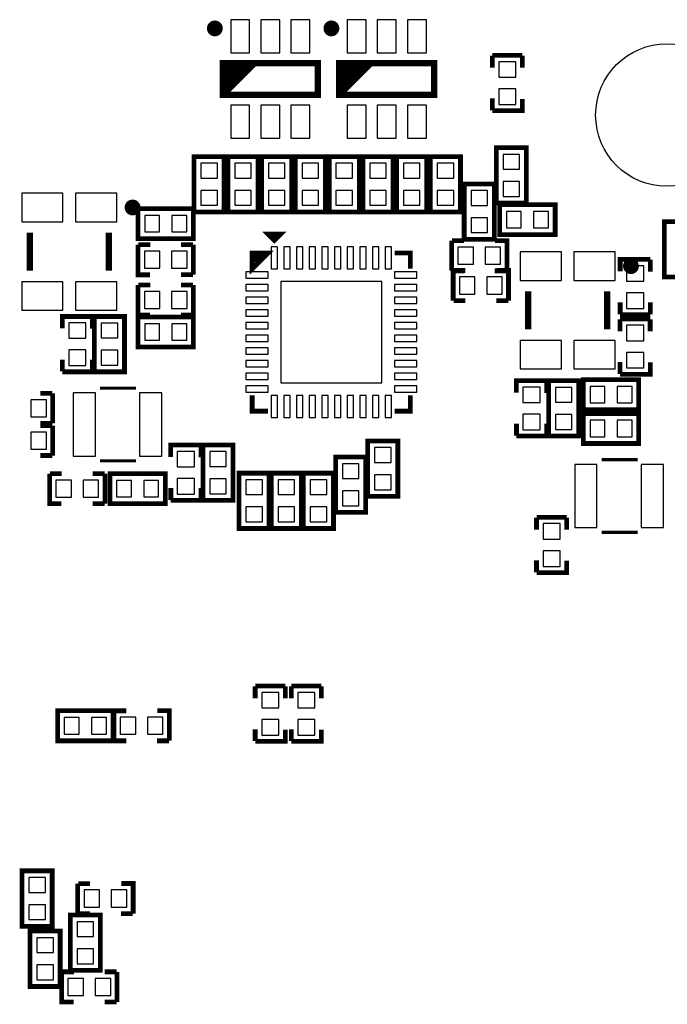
# Model space of a CAD drawing. Extents: x 0 to 360, y -1 to 107.
# Tile 14 of 15: x 312 to 332, y 51 to 83. Entities that reach past the tile are written whole.
import ezdxf

# ---------------------------------------------------------------- set-up
doc = ezdxf.new("R2010")
doc.units = 0
doc.header["$MEASUREMENT"] = 0
doc.layers.add('PG_SILKSCREEN_BOTTOM', color=7, linetype='CONTINUOUS')
doc.layers.add('PIN_BOTTOM', color=1, linetype='CONTINUOUS')

msp = doc.modelspace()

# ---------------------------------------------------------------- linework, layer by layer
at = {"layer": 'PG_SILKSCREEN_BOTTOM', "const_width": 0.250012}
for points in [[(318.131437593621, 82.35040699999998, 1.000026), (317.8814245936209, 82.35040699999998, 0.999974), (318.131437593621, 82.35040699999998)], [(321.8144375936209, 82.35040699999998, 1.000026), (321.564424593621, 82.35040699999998, 0.999974), (321.8144375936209, 82.35040699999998)], [(315.531416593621, 76.68940699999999, 1.000021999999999), (315.2814305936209, 76.68940699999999, 0.9999780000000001), (315.531416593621, 76.68940699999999)], [(331.2794165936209, 74.835207, 1.000021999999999), (331.0294305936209, 74.835207, 0.9999780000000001), (331.2794165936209, 74.835207)]]:
    msp.add_lwpolyline(points, format="xyb", dxfattribs=at)
at = {"layer": 'PG_SILKSCREEN_BOTTOM'}
for points, const_width in [([(326.772821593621, 81.109515), (326.772821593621, 81.484521)], 0.150012), ([(326.774422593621, 81.498415), (327.7244325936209, 81.498415)], 0.150012), ([(327.722832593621, 81.109515), (327.722832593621, 81.484521)], 0.150012), ([(321.2564245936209, 81.250409), (318.256430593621, 81.250409), (318.256430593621, 80.25041100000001), (321.2564245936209, 80.25041100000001), (321.2564245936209, 81.250409)], 0.2), ([(318.256430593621, 81.050409), (318.456430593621, 81.250409)], 0.2), ([(318.256430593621, 80.85041), (318.6564295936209, 81.250409)], 0.2), ([(318.256430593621, 80.65041), (318.8564295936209, 81.250409)], 0.2), ([(318.256430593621, 80.450411), (319.0564285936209, 81.250409)], 0.2), ([(318.256430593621, 80.25041100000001), (319.256428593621, 81.250409)], 0.2), ([(324.939424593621, 81.250409), (321.939430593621, 81.250409), (321.939430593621, 80.25041100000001), (324.939424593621, 80.25041100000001), (324.939424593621, 81.250409)], 0.2), ([(321.939430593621, 81.050409), (322.1394305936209, 81.250409)], 0.2), ([(321.939430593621, 80.85041), (322.339429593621, 81.250409)], 0.2), ([(321.939430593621, 80.65041), (322.5394295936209, 81.250409)], 0.2), ([(321.939430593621, 80.450411), (322.7394285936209, 81.250409)], 0.2), ([(321.939430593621, 80.25041100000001), (322.9394285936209, 81.250409)], 0.2), ([(326.772821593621, 79.75950499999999), (326.772821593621, 80.134511)], 0.150012), ([(326.774422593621, 79.74840499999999), (327.7244325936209, 79.74840499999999), (327.7244325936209, 80.123411)], 0.150012), ([(326.901422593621, 78.502408), (326.901422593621, 76.827405), (327.8514325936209, 76.827405), (327.8514325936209, 78.577415), (326.901422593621, 78.577415), (326.901422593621, 78.502408)], 0.150012), ([(318.3010325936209, 76.623012), (318.3010325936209, 78.298015), (317.351022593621, 78.298015), (317.351022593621, 76.54800499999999), (318.3010325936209, 76.54800499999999), (318.3010325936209, 76.623012)], 0.150012), ([(319.367832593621, 76.623012), (319.367832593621, 78.298015), (318.4178225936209, 78.298015), (318.4178225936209, 76.54800499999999), (319.367832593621, 76.54800499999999), (319.367832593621, 76.623012)], 0.150012), ([(320.434632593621, 76.623012), (320.434632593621, 78.298015), (319.4846225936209, 78.298015), (319.4846225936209, 76.54800499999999), (320.434632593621, 76.54800499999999), (320.434632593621, 76.623012)], 0.150012), ([(321.501432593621, 76.623012), (321.501432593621, 78.298015), (320.5514225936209, 78.298015), (320.5514225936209, 76.54800499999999), (321.501432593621, 76.54800499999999), (321.501432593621, 76.623012)], 0.150012), ([(322.5682325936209, 76.623012), (322.5682325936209, 78.298015), (321.618222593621, 78.298015), (321.618222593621, 76.54800499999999), (322.5682325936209, 76.54800499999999), (322.5682325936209, 76.623012)], 0.150012), ([(323.635032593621, 76.623012), (323.635032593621, 78.298015), (322.6850225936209, 78.298015), (322.6850225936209, 76.54800499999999), (323.635032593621, 76.54800499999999), (323.635032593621, 76.623012)], 0.150012), ([(324.701832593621, 76.623012), (324.701832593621, 78.298015), (323.7518225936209, 78.298015), (323.7518225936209, 76.54800499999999), (324.701832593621, 76.54800499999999), (324.701832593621, 76.623012)], 0.150012), ([(325.768632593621, 76.623012), (325.768632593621, 78.298015), (324.8186225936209, 78.298015), (324.8186225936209, 76.54800499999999), (325.768632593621, 76.54800499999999), (325.768632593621, 76.623012)], 0.150012), ([(325.885422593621, 77.359408), (325.885422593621, 75.684405), (326.835432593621, 75.684405), (326.835432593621, 77.434415), (325.885422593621, 77.434415), (325.885422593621, 77.359408)], 0.150012), ([(315.6544295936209, 75.70340499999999), (317.3294325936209, 75.70340499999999), (317.3294325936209, 76.653415), (315.5794225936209, 76.653415), (315.5794225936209, 75.70340499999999), (315.6544295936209, 75.70340499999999)], 0.150012), ([(328.684425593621, 76.780415), (327.0094225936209, 76.780415), (327.0094225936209, 75.830405), (328.7594325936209, 75.830405), (328.7594325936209, 76.780415), (328.684425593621, 76.780415)], 0.150012), ([(333.1600325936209, 74.565612), (333.1600325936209, 76.240615), (332.2100225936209, 76.240615), (332.2100225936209, 74.49060499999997), (333.1600325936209, 74.49060499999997), (333.1600325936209, 74.565612)], 0.150012), ([(312.156417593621, 74.68941099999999), (312.156417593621, 75.889409)], 0.2), ([(314.6564375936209, 74.68941099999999), (314.6564375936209, 75.889409)], 0.2), ([(319.7869075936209, 75.84948), (320.0868815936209, 75.84948), (319.886729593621, 75.649328), (319.6868315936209, 75.84948), (319.886729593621, 75.84948), (319.886729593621, 75.749404)], 0.150114), ([(325.4854225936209, 74.687405), (325.4854225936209, 75.637415)], 0.150012), ([(325.874322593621, 75.63581500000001), (325.4993165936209, 75.63581500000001)], 0.150012), ([(327.235432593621, 74.687405), (327.235432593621, 75.637415), (326.860426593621, 75.637415)], 0.150012), ([(315.5794225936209, 75.51041500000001), (315.5794225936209, 74.56040499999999), (315.954428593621, 74.56040499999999)], 0.150012), ([(315.5905225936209, 75.512016), (315.965528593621, 75.512016)], 0.150012), ([(316.940532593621, 75.512016), (317.315538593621, 75.512016)], 0.150012), ([(317.3294325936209, 75.51041500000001), (317.3294325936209, 74.56040499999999)], 0.150012), ([(319.186705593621, 74.749406), (319.186705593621, 75.249532), (319.6868315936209, 75.249532), (319.186705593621, 74.749406), (319.186705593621, 75.04938), (319.286781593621, 75.149456), (319.486933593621, 75.149456), (319.286781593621, 74.949304)], 0.150114), ([(324.186949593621, 74.749406), (324.186949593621, 75.249532), (323.6868235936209, 75.249532)], 0.150114), ([(331.7630325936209, 75.04681500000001), (330.8130225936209, 75.04681500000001), (330.8130225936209, 74.671809)], 0.150012), ([(331.7646335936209, 75.035715), (331.7646335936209, 74.660709)], 0.150012), ([(325.874322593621, 74.68580399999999), (325.4993165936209, 74.68580399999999)], 0.150012), ([(325.536222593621, 73.747605), (325.536222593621, 74.697615)], 0.150012), ([(325.9251225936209, 74.696015), (325.5501165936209, 74.696015)], 0.150012), ([(327.224332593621, 74.68580399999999), (326.849326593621, 74.68580399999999)], 0.150012), ([(327.286232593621, 73.747605), (327.286232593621, 74.697615), (326.9112265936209, 74.697615)], 0.150012), ([(316.940532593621, 74.562005), (317.315538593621, 74.562005)], 0.150012), ([(315.5794225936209, 74.240415), (315.5794225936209, 73.29040499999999), (315.954428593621, 73.29040499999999)], 0.150012), ([(315.5905225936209, 74.242016), (315.965528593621, 74.242016)], 0.150012), ([(316.940532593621, 74.242016), (317.315538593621, 74.242016)], 0.150012), ([(317.3294325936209, 74.240415), (317.3294325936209, 73.29040499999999)], 0.150012), ([(327.9044175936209, 72.835211), (327.9044175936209, 74.035209)], 0.2), ([(330.404437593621, 72.835211), (330.404437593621, 74.035209)], 0.2), ([(325.9251225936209, 73.746004), (325.5501165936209, 73.746004)], 0.150012), ([(327.2751325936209, 73.746004), (326.9001265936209, 73.746004)], 0.150012), ([(330.8146225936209, 73.685705), (330.8146225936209, 73.310699)], 0.150012), ([(331.7646335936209, 73.685705), (331.7646335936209, 73.310699)], 0.150012), ([(314.135432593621, 73.243415), (313.1854225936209, 73.243415), (313.1854225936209, 72.868409)], 0.150012), ([(314.1370335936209, 73.232315), (314.1370335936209, 72.857309)], 0.150012), ([(315.1514325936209, 71.568412), (315.1514325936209, 73.243415), (314.2014225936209, 73.243415), (314.2014225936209, 71.493405), (315.1514325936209, 71.493405), (315.1514325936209, 71.568412)], 0.150012), ([(315.6544295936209, 72.27440499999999), (317.3294325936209, 72.27440499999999), (317.3294325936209, 73.224415), (315.5794225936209, 73.224415), (315.5794225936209, 72.27440499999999), (315.6544295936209, 72.27440499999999)], 0.150012), ([(316.940532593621, 73.29200499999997), (317.315538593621, 73.29200499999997)], 0.150012), ([(330.811421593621, 72.778315), (330.811421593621, 73.15332099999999)], 0.150012), ([(331.7630325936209, 73.29680499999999), (330.8130225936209, 73.29680499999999)], 0.150012), ([(330.8130225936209, 73.16721499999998), (331.7630325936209, 73.16721499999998)], 0.150012), ([(331.7614325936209, 72.778315), (331.7614325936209, 73.15332099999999)], 0.150012), ([(313.1870225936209, 71.88230499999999), (313.1870225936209, 71.507299)], 0.150012), ([(314.1370335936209, 71.88230499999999), (314.1370335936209, 71.507299)], 0.150012), ([(330.811421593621, 71.428305), (330.811421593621, 71.803311)], 0.150012), ([(330.8130225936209, 71.417205), (331.7630325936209, 71.417205), (331.7630325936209, 71.792211)], 0.150012), ([(314.135432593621, 71.493405), (313.1854225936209, 71.493405)], 0.150012), ([(328.486432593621, 71.211415), (327.5364225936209, 71.211415), (327.5364225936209, 70.836409)], 0.150012), ([(328.5524225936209, 71.136408), (328.5524225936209, 69.461405), (329.5024325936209, 69.461405), (329.5024325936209, 71.211415), (328.5524225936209, 71.211415), (328.5524225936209, 71.136408)], 0.150012), ([(329.7260295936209, 70.29320499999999), (331.4010325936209, 70.29320499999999), (331.4010325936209, 71.243215), (329.651022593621, 71.243215), (329.651022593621, 70.29320499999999), (329.7260295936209, 70.29320499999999)], 0.150012), ([(315.5149325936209, 70.97841999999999), (314.374116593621, 70.97841999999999)], 0.100101), ([(328.4880335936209, 71.200315), (328.4880335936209, 70.82530899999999)], 0.150012), ([(312.4955325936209, 70.813016), (312.870538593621, 70.813016)], 0.150012), ([(312.8844325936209, 70.811415), (312.8844325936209, 69.86140499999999)], 0.150012), ([(319.186705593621, 70.749414), (319.186705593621, 70.249288), (319.6868315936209, 70.249288)], 0.150114), ([(323.6868235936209, 70.249288), (324.186949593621, 70.249288), (324.186949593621, 70.749414)], 0.150114), ([(329.7260295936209, 69.22640499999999), (331.4010325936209, 69.22640499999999), (331.4010325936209, 70.176415), (329.651022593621, 70.176415), (329.651022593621, 69.22640499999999), (329.7260295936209, 69.22640499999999)], 0.150012), ([(312.4955325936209, 69.86300499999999), (312.870538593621, 69.86300499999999)], 0.150012), ([(312.4955325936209, 69.797016), (312.870538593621, 69.797016)], 0.150012), ([(312.8844325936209, 69.795415), (312.8844325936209, 68.84540499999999)], 0.150012), ([(327.5380225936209, 69.85030499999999), (327.5380225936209, 69.47529899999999)], 0.150012), ([(328.4880335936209, 69.85030499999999), (328.4880335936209, 69.47529899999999)], 0.150012), ([(328.486432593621, 69.461405), (327.5364225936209, 69.461405)], 0.150012), ([(317.564432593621, 69.179415), (316.6144225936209, 69.179415), (316.6144225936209, 68.80440899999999)], 0.150012), ([(317.566033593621, 69.168315), (317.566033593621, 68.793309)], 0.150012), ([(317.630422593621, 69.10440799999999), (317.630422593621, 67.42940499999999), (318.5804325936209, 67.42940499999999), (318.5804325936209, 69.179415), (317.630422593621, 69.179415), (317.630422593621, 69.10440799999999)], 0.150012), ([(322.8374225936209, 69.231408), (322.8374225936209, 67.556405), (323.787432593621, 67.556405), (323.787432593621, 69.306415), (322.8374225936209, 69.306415), (322.8374225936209, 69.231408)], 0.150012), ([(312.4955325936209, 68.847005), (312.870538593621, 68.847005)], 0.150012), ([(321.8214225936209, 68.72340799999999), (321.8214225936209, 67.04840499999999), (322.7714325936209, 67.04840499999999), (322.7714325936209, 68.798415), (321.8214225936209, 68.798415), (321.8214225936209, 68.72340799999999)], 0.150012), ([(315.5149325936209, 68.6784), (314.374116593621, 68.6784)], 0.100101), ([(331.3645325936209, 68.71781999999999), (330.2237165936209, 68.71781999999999)], 0.100101), ([(312.7854225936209, 68.271415), (312.7854225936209, 67.32140499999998), (313.160428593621, 67.32140499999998)], 0.150012), ([(312.7965225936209, 68.273016), (313.1715285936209, 68.273016)], 0.150012), ([(314.1465325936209, 68.273016), (314.5215385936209, 68.273016)], 0.150012), ([(314.535432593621, 68.271415), (314.535432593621, 67.32140499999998)], 0.150012), ([(316.365425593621, 68.271415), (314.6904225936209, 68.271415), (314.6904225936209, 67.32140499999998), (316.4404325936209, 67.32140499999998), (316.4404325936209, 68.271415), (316.365425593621, 68.271415)], 0.150012), ([(318.7734225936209, 68.215408), (318.7734225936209, 66.54040499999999), (319.7234325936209, 66.54040499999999), (319.7234325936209, 68.290415), (318.7734225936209, 68.290415), (318.7734225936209, 68.215408)], 0.150012), ([(319.7894225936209, 68.215408), (319.7894225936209, 66.54040499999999), (320.739432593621, 66.54040499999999), (320.739432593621, 68.290415), (319.7894225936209, 68.290415), (319.7894225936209, 68.215408)], 0.150012), ([(320.8054225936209, 68.215408), (320.8054225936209, 66.54040499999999), (321.7554325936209, 66.54040499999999), (321.7554325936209, 68.290415), (320.8054225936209, 68.290415), (320.8054225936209, 68.215408)], 0.150012), ([(316.6160225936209, 67.818305), (316.6160225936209, 67.443299)], 0.150012), ([(317.566033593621, 67.818305), (317.566033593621, 67.443299)], 0.150012), ([(314.1465325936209, 67.323005), (314.5215385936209, 67.323005)], 0.150012), ([(317.564432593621, 67.42940499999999), (316.6144225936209, 67.42940499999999)], 0.150012), ([(328.169821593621, 66.50451499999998), (328.169821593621, 66.879521)], 0.150012), ([(328.1714225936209, 66.893415), (329.121432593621, 66.893415)], 0.150012), ([(329.1198325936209, 66.50451499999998), (329.1198325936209, 66.879521)], 0.150012), ([(331.3645325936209, 66.4178), (330.2237165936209, 66.4178)], 0.100101), ([(328.169821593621, 65.154505), (328.169821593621, 65.529511)], 0.150012), ([(328.1714225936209, 65.143405), (329.121432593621, 65.143405), (329.121432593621, 65.518411)], 0.150012), ([(319.281422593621, 61.559415), (320.231432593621, 61.559415)], 0.150012), ([(320.4244225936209, 61.559415), (321.374432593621, 61.559415)], 0.150012), ([(319.2798215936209, 61.170515), (319.2798215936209, 61.545521)], 0.150012), ([(320.2298325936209, 61.170515), (320.2298325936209, 61.545521)], 0.150012), ([(320.4228215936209, 61.170515), (320.4228215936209, 61.545521)], 0.150012), ([(321.372832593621, 61.170515), (321.372832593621, 61.545521)], 0.150012), ([(313.1144295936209, 59.828405), (314.789432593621, 59.828405), (314.789432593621, 60.778415), (313.039422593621, 60.778415), (313.039422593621, 59.828405), (313.1144295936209, 59.828405)], 0.150012), ([(314.8174225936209, 59.828405), (314.8174225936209, 60.778415)], 0.150012), ([(315.2063225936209, 60.776815), (314.831316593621, 60.776815)], 0.150012), ([(316.5674325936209, 59.828405), (316.5674325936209, 60.778415), (316.1924265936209, 60.778415)], 0.150012), ([(319.2798215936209, 59.82050499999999), (319.2798215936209, 60.195511)], 0.150012), ([(319.281422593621, 59.80940499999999), (320.231432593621, 59.80940499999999), (320.231432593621, 60.184411)], 0.150012), ([(320.4228215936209, 59.82050499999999), (320.4228215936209, 60.195511)], 0.150012), ([(320.4244225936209, 59.80940499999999), (321.374432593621, 59.80940499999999), (321.374432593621, 60.184411)], 0.150012), ([(315.2063225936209, 59.82680399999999), (314.831316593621, 59.82680399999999)], 0.150012), ([(316.5563325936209, 59.82680399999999), (316.1813265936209, 59.82680399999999)], 0.150012), ([(311.9154225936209, 55.642408), (311.9154225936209, 53.96740499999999), (312.865432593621, 53.96740499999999), (312.865432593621, 55.717415), (311.9154225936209, 55.717415), (311.9154225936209, 55.642408)], 0.150012), ([(313.6744225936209, 54.36740499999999), (313.6744225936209, 55.317415)], 0.150012), ([(314.0633225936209, 55.315815), (313.6883165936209, 55.315815)], 0.150012), ([(315.424432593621, 54.36740499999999), (315.424432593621, 55.317415), (315.0494265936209, 55.317415)], 0.150012), ([(313.4394225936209, 54.24540799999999), (313.4394225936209, 52.570405), (314.3894325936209, 52.570405), (314.3894325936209, 54.320415), (313.4394225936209, 54.320415), (313.4394225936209, 54.24540799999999)], 0.150012), ([(314.0633225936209, 54.36580399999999), (313.6883165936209, 54.36580399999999)], 0.150012), ([(315.413332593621, 54.36580399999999), (315.0383265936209, 54.36580399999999)], 0.150012), ([(312.1694225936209, 53.737408), (312.1694225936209, 52.06240499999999), (313.119432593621, 52.06240499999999), (313.119432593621, 53.81241499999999), (312.1694225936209, 53.81241499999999), (312.1694225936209, 53.737408)], 0.150012), ([(313.1664225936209, 52.52341499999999), (313.1664225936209, 51.573405), (313.5414285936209, 51.573405)], 0.150012), ([(313.1775225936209, 52.525016), (313.5525285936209, 52.525016)], 0.150012), ([(314.5275325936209, 52.525016), (314.9025385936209, 52.525016)], 0.150012), ([(314.9164325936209, 52.52341499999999), (314.9164325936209, 51.573405)], 0.150012), ([(314.5275325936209, 51.575005), (314.9025385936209, 51.575005)], 0.150012)]:
    msp.add_lwpolyline(points, dxfattribs=dict(at, const_width=const_width))
at = {"layer": 'PIN_BOTTOM'}
for points in [[(319.1064165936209, 82.625425), (318.5064175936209, 82.625425), (318.5064175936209, 81.575415), (319.1064165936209, 81.575415)], [(320.0564265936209, 82.625425), (319.456428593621, 82.625425), (319.456428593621, 81.575415), (320.0564265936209, 81.575415)], [(321.0064375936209, 82.625425), (320.4064385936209, 82.625425), (320.4064385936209, 81.575415), (321.0064375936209, 81.575415)], [(322.7894165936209, 82.625425), (322.1894175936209, 82.625425), (322.1894175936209, 81.575415), (322.7894165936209, 81.575415)], [(323.7394265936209, 82.625425), (323.139428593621, 82.625425), (323.139428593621, 81.575415), (323.7394265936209, 81.575415)], [(324.6894375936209, 82.625425), (324.089438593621, 82.625425), (324.089438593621, 81.575415), (324.6894375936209, 81.575415)], [(326.9794255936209, 81.298402), (326.9794255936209, 80.80841099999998), (327.519429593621, 80.80841099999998), (327.519429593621, 81.298402)], [(326.9794255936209, 80.438409), (326.9794255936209, 79.94841799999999), (327.519429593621, 79.94841799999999), (327.519429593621, 80.438409)], [(319.1064165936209, 79.925405), (318.5064175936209, 79.925405), (318.5064175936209, 78.87539499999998), (319.1064165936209, 78.87539499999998)], [(320.0564265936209, 79.925405), (319.456428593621, 79.925405), (319.456428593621, 78.87539499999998), (320.0564265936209, 78.87539499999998)], [(321.0064375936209, 79.925405), (320.4064385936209, 79.925405), (320.4064385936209, 78.87539499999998), (321.0064375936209, 78.87539499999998)], [(322.7894165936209, 79.925405), (322.1894175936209, 79.925405), (322.1894175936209, 78.87539499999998), (322.7894165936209, 78.87539499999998)], [(323.7394265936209, 79.925405), (323.139428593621, 79.925405), (323.139428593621, 78.87539499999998), (323.7394265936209, 78.87539499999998)], [(324.6894375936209, 79.925405), (324.089438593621, 79.925405), (324.089438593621, 78.87539499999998), (324.6894375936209, 78.87539499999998)], [(327.6364215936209, 77.89740599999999), (327.6364215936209, 78.367407), (327.116433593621, 78.367407), (327.116433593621, 77.89740599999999)], [(317.566033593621, 78.08800699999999), (317.566033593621, 77.618006), (318.086021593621, 77.618006), (318.086021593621, 78.08800699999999)], [(318.632833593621, 78.08800699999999), (318.632833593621, 77.618006), (319.152821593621, 77.618006), (319.152821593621, 78.08800699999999)], [(319.6996335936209, 78.08800699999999), (319.6996335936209, 77.618006), (320.2196215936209, 77.618006), (320.2196215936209, 78.08800699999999)], [(320.7664335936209, 78.08800699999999), (320.7664335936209, 77.618006), (321.2864215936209, 77.618006), (321.2864215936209, 78.08800699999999)], [(321.833233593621, 78.08800699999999), (321.833233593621, 77.618006), (322.3532215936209, 77.618006), (322.3532215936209, 78.08800699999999)], [(322.900033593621, 78.08800699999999), (322.900033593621, 77.618006), (323.420021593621, 77.618006), (323.420021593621, 78.08800699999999)], [(323.9668335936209, 78.08800699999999), (323.9668335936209, 77.618006), (324.4868215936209, 77.618006), (324.4868215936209, 78.08800699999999)], [(325.0336335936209, 78.08800699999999), (325.0336335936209, 77.618006), (325.553621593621, 77.618006), (325.553621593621, 78.08800699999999)], [(327.6364215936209, 77.037413), (327.6364215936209, 77.50741399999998), (327.116433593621, 77.50741399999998), (327.116433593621, 77.037413)], [(317.566033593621, 77.228014), (317.566033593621, 76.758013), (318.086021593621, 76.758013), (318.086021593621, 77.228014)], [(318.632833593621, 77.228014), (318.632833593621, 76.758013), (319.152821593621, 76.758013), (319.152821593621, 77.228014)], [(319.6996335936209, 77.228014), (319.6996335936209, 76.758013), (320.2196215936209, 76.758013), (320.2196215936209, 77.228014)], [(320.7664335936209, 77.228014), (320.7664335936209, 76.758013), (321.2864215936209, 76.758013), (321.2864215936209, 77.228014)], [(321.833233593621, 77.228014), (321.833233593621, 76.758013), (322.3532215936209, 76.758013), (322.3532215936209, 77.228014)], [(322.900033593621, 77.228014), (322.900033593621, 76.758013), (323.420021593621, 76.758013), (323.420021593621, 77.228014)], [(323.9668335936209, 77.228014), (323.9668335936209, 76.758013), (324.4868215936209, 76.758013), (324.4868215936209, 77.228014)], [(325.0336335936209, 77.228014), (325.0336335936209, 76.758013), (325.553621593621, 76.758013), (325.553621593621, 77.228014)], [(326.6204215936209, 76.75440599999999), (326.6204215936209, 77.22440699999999), (326.100433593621, 77.22440699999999), (326.100433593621, 76.75440599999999)], [(313.206427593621, 76.239395), (313.206427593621, 77.139394), (311.9064305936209, 77.139394), (311.9064305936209, 76.239395)], [(314.9064495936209, 76.239395), (314.9064495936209, 77.139394), (313.6064525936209, 77.139394), (313.6064525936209, 76.239395)], [(316.2594315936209, 76.43840399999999), (315.789430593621, 76.43840399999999), (315.789430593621, 75.91841600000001), (316.2594315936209, 75.91841600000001)], [(317.1194245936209, 76.43840399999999), (316.6494235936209, 76.43840399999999), (316.6494235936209, 75.91841600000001), (317.1194245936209, 75.91841600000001)], [(326.6204215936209, 75.894413), (326.6204215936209, 76.364414), (326.100433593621, 76.364414), (326.100433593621, 75.894413)], [(327.2194305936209, 76.045416), (327.689431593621, 76.045416), (327.689431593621, 76.56540399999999), (327.2194305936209, 76.56540399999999)], [(328.0794235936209, 76.045416), (328.5494245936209, 76.045416), (328.5494245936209, 76.56540399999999), (328.0794235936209, 76.56540399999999)], [(319.9866785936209, 75.44942999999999), (319.786780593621, 75.44942999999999), (319.786780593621, 74.749406), (319.9866785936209, 74.749406)], [(320.386728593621, 75.44942999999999), (320.1868305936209, 75.44942999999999), (320.1868305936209, 74.749406), (320.386728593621, 74.749406)], [(320.786778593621, 75.44942999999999), (320.5868805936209, 75.44942999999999), (320.5868805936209, 74.749406), (320.786778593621, 74.749406)], [(321.1868285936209, 75.44942999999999), (320.986930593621, 75.44942999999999), (320.986930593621, 74.749406), (321.1868285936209, 74.749406)], [(321.5868785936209, 75.44942999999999), (321.3869805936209, 75.44942999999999), (321.3869805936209, 74.749406), (321.5868785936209, 74.749406)], [(321.9866745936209, 75.44942999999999), (321.786776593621, 75.44942999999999), (321.786776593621, 74.749406), (321.9866745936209, 74.749406)], [(322.3867245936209, 75.44942999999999), (322.1868265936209, 75.44942999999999), (322.1868265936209, 74.749406), (322.3867245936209, 74.749406)], [(322.7867745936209, 75.44942999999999), (322.586876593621, 75.44942999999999), (322.586876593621, 74.749406), (322.7867745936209, 74.749406)], [(323.186824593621, 75.44942999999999), (322.9869265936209, 75.44942999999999), (322.9869265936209, 74.749406), (323.186824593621, 74.749406)], [(323.5868745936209, 75.44942999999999), (323.3869765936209, 75.44942999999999), (323.3869765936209, 74.749406), (323.5868745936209, 74.749406)], [(325.6854355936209, 74.89240799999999), (326.175426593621, 74.89240799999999), (326.175426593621, 75.432412), (325.6854355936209, 75.432412)], [(326.5454285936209, 74.89240799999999), (327.0354195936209, 74.89240799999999), (327.0354195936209, 75.432412), (326.5454285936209, 75.432412)], [(316.269426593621, 75.305412), (315.7794355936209, 75.305412), (315.7794355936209, 74.765408), (316.269426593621, 74.765408)], [(317.1294195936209, 75.305412), (316.639428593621, 75.305412), (316.639428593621, 74.765408), (317.1294195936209, 74.765408)], [(328.954427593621, 74.385195), (328.954427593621, 75.28519399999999), (327.6544305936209, 75.28519399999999), (327.6544305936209, 74.385195)], [(330.654449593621, 74.385195), (330.654449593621, 75.28519399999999), (329.3544525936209, 75.28519399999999), (329.3544525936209, 74.385195)], [(331.558029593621, 74.35679799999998), (331.558029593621, 74.84678999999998), (331.0180255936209, 74.84678999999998), (331.0180255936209, 74.35679799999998)], [(319.6868315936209, 74.449559), (319.6868315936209, 74.649457), (318.9868075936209, 74.649457), (318.9868075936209, 74.449559)], [(324.3868475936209, 74.449559), (324.3868475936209, 74.649457), (323.6868235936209, 74.649457), (323.6868235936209, 74.449559)], [(325.7362355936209, 73.95260799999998), (326.2262265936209, 73.95260799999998), (326.2262265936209, 74.492612), (325.7362355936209, 74.492612)], [(326.5962285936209, 73.95260799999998), (327.086219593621, 73.95260799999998), (327.086219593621, 74.492612), (326.5962285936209, 74.492612)], [(313.206427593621, 73.439401), (313.206427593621, 74.339399), (311.9064305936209, 74.339399), (311.9064305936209, 73.439401)], [(314.9064495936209, 73.439401), (314.9064495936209, 74.339399), (313.6064525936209, 74.339399), (313.6064525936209, 73.439401)], [(319.6868315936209, 74.049509), (319.6868315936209, 74.24940699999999), (318.9868075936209, 74.24940699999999), (318.9868075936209, 74.049509)], [(323.2867735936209, 74.349356), (320.0868815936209, 74.349356), (320.0868815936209, 71.149464), (323.2867735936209, 71.149464)], [(324.3868475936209, 74.049509), (324.3868475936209, 74.24940699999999), (323.6868235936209, 74.24940699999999), (323.6868235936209, 74.049509)], [(316.269426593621, 74.035412), (315.7794355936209, 74.035412), (315.7794355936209, 73.49540799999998), (316.269426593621, 73.49540799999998)], [(317.1294195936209, 74.035412), (316.639428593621, 74.035412), (316.639428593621, 73.49540799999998), (317.1294195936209, 73.49540799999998)], [(319.6868315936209, 73.649459), (319.6868315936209, 73.84935699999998), (318.9868075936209, 73.84935699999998), (318.9868075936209, 73.649459)], [(324.3868475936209, 73.649459), (324.3868475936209, 73.84935699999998), (323.6868235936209, 73.84935699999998), (323.6868235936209, 73.649459)], [(331.558029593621, 73.496805), (331.558029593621, 73.986796), (331.0180255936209, 73.986796), (331.0180255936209, 73.496805)], [(319.6868315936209, 73.249409), (319.6868315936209, 73.44930699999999), (318.9868075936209, 73.44930699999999), (318.9868075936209, 73.249409)], [(324.3868475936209, 73.249409), (324.3868475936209, 73.44930699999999), (323.6868235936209, 73.44930699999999), (323.6868235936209, 73.249409)], [(313.9304295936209, 72.553398), (313.9304295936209, 73.04339), (313.3904255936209, 73.04339), (313.3904255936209, 72.553398)], [(314.4164335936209, 73.033407), (314.4164335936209, 72.563406), (314.936421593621, 72.563406), (314.936421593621, 73.033407)], [(316.2594315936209, 73.00940399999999), (315.789430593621, 73.00940399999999), (315.789430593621, 72.489416), (316.2594315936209, 72.489416)], [(317.1194245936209, 73.00940399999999), (316.6494235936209, 73.00940399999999), (316.6494235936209, 72.489416), (317.1194245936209, 72.489416)], [(319.6868315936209, 72.84935899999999), (319.6868315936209, 73.049257), (318.9868075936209, 73.049257), (318.9868075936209, 72.84935899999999)], [(324.3868475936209, 72.84935899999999), (324.3868475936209, 73.049257), (323.6868235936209, 73.049257), (323.6868235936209, 72.84935899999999)], [(331.0180255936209, 72.967202), (331.0180255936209, 72.477211), (331.558029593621, 72.477211), (331.558029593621, 72.967202)], [(319.6868315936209, 72.449563), (319.6868315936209, 72.649461), (318.9868075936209, 72.649461), (318.9868075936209, 72.449563)], [(324.3868475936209, 72.449563), (324.3868475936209, 72.649461), (323.6868235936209, 72.649461), (323.6868235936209, 72.449563)], [(319.6868315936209, 72.049513), (319.6868315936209, 72.249411), (318.9868075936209, 72.249411), (318.9868075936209, 72.049513)], [(324.3868475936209, 72.049513), (324.3868475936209, 72.249411), (323.6868235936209, 72.249411), (323.6868235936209, 72.049513)], [(328.954427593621, 71.585201), (328.954427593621, 72.485199), (327.6544305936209, 72.485199), (327.6544305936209, 71.585201)], [(330.654449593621, 71.585201), (330.654449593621, 72.485199), (329.3544525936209, 72.485199), (329.3544525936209, 71.585201)], [(313.9304295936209, 71.693405), (313.9304295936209, 72.183396), (313.3904255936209, 72.183396), (313.3904255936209, 71.693405)], [(314.4164335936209, 72.17341400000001), (314.4164335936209, 71.703413), (314.936421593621, 71.703413), (314.936421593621, 72.17341400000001)], [(331.0180255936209, 72.107209), (331.0180255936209, 71.617218), (331.558029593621, 71.617218), (331.558029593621, 72.107209)], [(319.6868315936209, 71.649463), (319.6868315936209, 71.849361), (318.9868075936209, 71.849361), (318.9868075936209, 71.649463)], [(324.3868475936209, 71.649463), (324.3868475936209, 71.849361), (323.6868235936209, 71.849361), (323.6868235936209, 71.649463)], [(319.6868315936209, 71.249413), (319.6868315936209, 71.449311), (318.9868075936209, 71.449311), (318.9868075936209, 71.249413)], [(324.3868475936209, 71.249413), (324.3868475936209, 71.449311), (323.6868235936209, 71.449311), (323.6868235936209, 71.249413)], [(319.6868315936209, 70.849363), (319.6868315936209, 71.049261), (318.9868075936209, 71.049261), (318.9868075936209, 70.849363)], [(324.3868475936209, 70.849363), (324.3868475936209, 71.049261), (323.6868235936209, 71.049261), (323.6868235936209, 70.849363)], [(328.2814295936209, 70.521398), (328.2814295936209, 71.01139), (327.7414255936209, 71.01139), (327.7414255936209, 70.521398)], [(329.2874215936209, 70.53140599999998), (329.2874215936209, 71.001407), (328.7674335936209, 71.001407), (328.7674335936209, 70.53140599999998)], [(330.3310315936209, 71.02820399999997), (329.861030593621, 71.02820399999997), (329.861030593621, 70.508216), (330.3310315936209, 70.508216)], [(331.1910245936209, 71.02820399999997), (330.721023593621, 71.02820399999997), (330.721023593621, 70.508216), (331.1910245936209, 70.508216)], [(314.230428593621, 68.828412), (314.230428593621, 70.828408), (313.530430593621, 70.828408), (313.530430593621, 68.828412)], [(316.3304505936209, 68.828412), (316.3304505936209, 70.828408), (315.6304515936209, 70.828408), (315.6304515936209, 68.828412)], [(319.9866785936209, 70.749414), (319.786780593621, 70.749414), (319.786780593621, 70.04939), (319.9866785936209, 70.04939)], [(320.386728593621, 70.749414), (320.1868305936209, 70.749414), (320.1868305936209, 70.04939), (320.386728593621, 70.04939)], [(320.786778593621, 70.749414), (320.5868805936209, 70.749414), (320.5868805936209, 70.04939), (320.786778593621, 70.04939)], [(321.1868285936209, 70.749414), (320.986930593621, 70.749414), (320.986930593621, 70.04939), (321.1868285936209, 70.04939)], [(321.5868785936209, 70.749414), (321.3869805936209, 70.749414), (321.3869805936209, 70.04939), (321.5868785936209, 70.04939)], [(321.9866745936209, 70.749414), (321.786776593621, 70.749414), (321.786776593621, 70.04939), (321.9866745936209, 70.04939)], [(322.3867245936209, 70.749414), (322.1868265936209, 70.749414), (322.1868265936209, 70.04939), (322.3867245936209, 70.04939)], [(322.7867745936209, 70.749414), (322.586876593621, 70.749414), (322.586876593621, 70.04939), (322.7867745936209, 70.04939)], [(323.186824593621, 70.749414), (322.9869265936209, 70.749414), (322.9869265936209, 70.04939), (323.186824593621, 70.04939)], [(323.5868745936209, 70.749414), (323.3869765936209, 70.749414), (323.3869765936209, 70.04939), (323.5868745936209, 70.04939)], [(312.6844195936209, 70.606412), (312.1944285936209, 70.606412), (312.1944285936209, 70.066408), (312.6844195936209, 70.066408)], [(328.2814295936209, 69.66140499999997), (328.2814295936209, 70.15139599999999), (327.7414255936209, 70.15139599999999), (327.7414255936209, 69.66140499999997)], [(329.2874215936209, 69.671413), (329.2874215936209, 70.14141399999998), (328.7674335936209, 70.14141399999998), (328.7674335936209, 69.671413)], [(330.3310315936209, 69.96140399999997), (329.861030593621, 69.96140399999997), (329.861030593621, 69.441416), (330.3310315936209, 69.441416)], [(331.1910245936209, 69.96140399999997), (330.721023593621, 69.96140399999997), (330.721023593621, 69.441416), (331.1910245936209, 69.441416)], [(312.6844195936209, 69.590412), (312.1944285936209, 69.590412), (312.1944285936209, 69.05040799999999), (312.6844195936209, 69.05040799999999)], [(317.3594295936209, 68.489398), (317.3594295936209, 68.97939), (316.819425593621, 68.97939), (316.819425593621, 68.489398)], [(318.3654215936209, 68.499406), (318.3654215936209, 68.96940699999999), (317.8454335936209, 68.96940699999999), (317.8454335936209, 68.499406)], [(323.5724215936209, 68.62640599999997), (323.5724215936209, 69.096407), (323.0524335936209, 69.096407), (323.0524335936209, 68.62640599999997)], [(322.556421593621, 68.118406), (322.556421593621, 68.58840699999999), (322.0364335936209, 68.58840699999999), (322.0364335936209, 68.118406)], [(330.0800285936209, 66.567812), (330.0800285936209, 68.567808), (329.380030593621, 68.567808), (329.380030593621, 66.567812)], [(332.1800505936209, 66.567812), (332.1800505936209, 68.567808), (331.4800515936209, 68.567808), (331.4800515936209, 66.567812)], [(323.5724215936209, 67.766413), (323.5724215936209, 68.236414), (323.0524335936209, 68.236414), (323.0524335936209, 67.766413)], [(313.4754265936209, 68.066412), (312.9854355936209, 68.066412), (312.9854355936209, 67.52640799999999), (313.4754265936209, 67.52640799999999)], [(314.3354195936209, 68.066412), (313.8454285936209, 68.066412), (313.8454285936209, 67.52640799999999), (314.3354195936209, 67.52640799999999)], [(314.900430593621, 67.536416), (315.3704315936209, 67.536416), (315.3704315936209, 68.05640399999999), (314.900430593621, 68.05640399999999)], [(315.7604235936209, 67.536416), (316.2304245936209, 67.536416), (316.2304245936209, 68.05640399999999), (315.7604235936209, 68.05640399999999)], [(317.3594295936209, 67.62940499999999), (317.3594295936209, 68.119396), (316.819425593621, 68.119396), (316.819425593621, 67.62940499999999)], [(318.3654215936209, 67.639413), (318.3654215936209, 68.109414), (317.8454335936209, 68.109414), (317.8454335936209, 67.639413)], [(319.5084215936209, 67.610406), (319.5084215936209, 68.080407), (318.9884335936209, 68.080407), (318.9884335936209, 67.610406)], [(320.5244215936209, 67.610406), (320.5244215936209, 68.080407), (320.004433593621, 68.080407), (320.004433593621, 67.610406)], [(321.5404215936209, 67.610406), (321.5404215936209, 68.080407), (321.020433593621, 68.080407), (321.020433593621, 67.610406)], [(322.556421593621, 67.258413), (322.556421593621, 67.728414), (322.0364335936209, 67.728414), (322.0364335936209, 67.258413)], [(319.5084215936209, 66.750413), (319.5084215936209, 67.220414), (318.9884335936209, 67.220414), (318.9884335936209, 66.750413)], [(320.5244215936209, 66.750413), (320.5244215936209, 67.220414), (320.004433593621, 67.220414), (320.004433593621, 66.750413)], [(321.5404215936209, 66.750413), (321.5404215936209, 67.220414), (321.020433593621, 67.220414), (321.020433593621, 66.750413)], [(328.3764255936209, 66.693402), (328.3764255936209, 66.203411), (328.9164295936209, 66.203411), (328.9164295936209, 66.693402)], [(328.3764255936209, 65.833409), (328.3764255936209, 65.34341799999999), (328.9164295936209, 65.34341799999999), (328.9164295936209, 65.833409)], [(319.4864255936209, 61.359402), (319.4864255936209, 60.869411), (320.0264295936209, 60.869411), (320.0264295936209, 61.359402)], [(320.6294255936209, 61.359402), (320.6294255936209, 60.869411), (321.169429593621, 60.869411), (321.169429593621, 61.359402)], [(313.7194315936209, 60.56340399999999), (313.249430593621, 60.56340399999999), (313.249430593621, 60.043416), (313.7194315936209, 60.043416)], [(314.579424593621, 60.56340399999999), (314.1094235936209, 60.56340399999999), (314.1094235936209, 60.043416), (314.579424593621, 60.043416)], [(315.0174355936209, 60.033408), (315.5074265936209, 60.033408), (315.5074265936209, 60.57341199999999), (315.0174355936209, 60.57341199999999)], [(315.877428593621, 60.033408), (316.367419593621, 60.033408), (316.367419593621, 60.57341199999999), (315.877428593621, 60.57341199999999)], [(319.4864255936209, 60.499409), (319.4864255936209, 60.00941799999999), (320.0264295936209, 60.00941799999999), (320.0264295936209, 60.499409)], [(320.6294255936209, 60.499409), (320.6294255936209, 60.00941799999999), (321.169429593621, 60.00941799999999), (321.169429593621, 60.499409)], [(312.6504215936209, 55.037406), (312.6504215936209, 55.50740699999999), (312.130433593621, 55.50740699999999), (312.130433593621, 55.037406)], [(313.8744355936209, 54.572408), (314.3644265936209, 54.572408), (314.3644265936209, 55.112412), (313.8744355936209, 55.112412)], [(314.7344285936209, 54.572408), (315.2244195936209, 54.572408), (315.2244195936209, 55.112412), (314.7344285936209, 55.112412)], [(312.6504215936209, 54.177413), (312.6504215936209, 54.64741400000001), (312.130433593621, 54.64741400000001), (312.130433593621, 54.177413)], [(314.1744215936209, 53.640406), (314.1744215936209, 54.110407), (313.654433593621, 54.110407), (313.654433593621, 53.640406)], [(312.904421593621, 53.132406), (312.904421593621, 53.60240699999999), (312.384433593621, 53.60240699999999), (312.384433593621, 53.132406)], [(314.1744215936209, 52.780413), (314.1744215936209, 53.25041399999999), (313.654433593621, 53.25041399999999), (313.654433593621, 52.780413)], [(312.904421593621, 52.272413), (312.904421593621, 52.742414), (312.384433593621, 52.742414), (312.384433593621, 52.272413)], [(313.856426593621, 52.318412), (313.366435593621, 52.318412), (313.366435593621, 51.778408), (313.856426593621, 51.778408)], [(314.7164195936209, 52.318412), (314.2264285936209, 52.318412), (314.2264285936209, 51.778408), (314.7164195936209, 51.778408)]]:
    msp.add_lwpolyline(points, close=True, dxfattribs=at)
msp.add_circle((332.291327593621, 79.61121999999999), 2.252345, dxfattribs=at)

doc.saveas('drawing.dxf')
